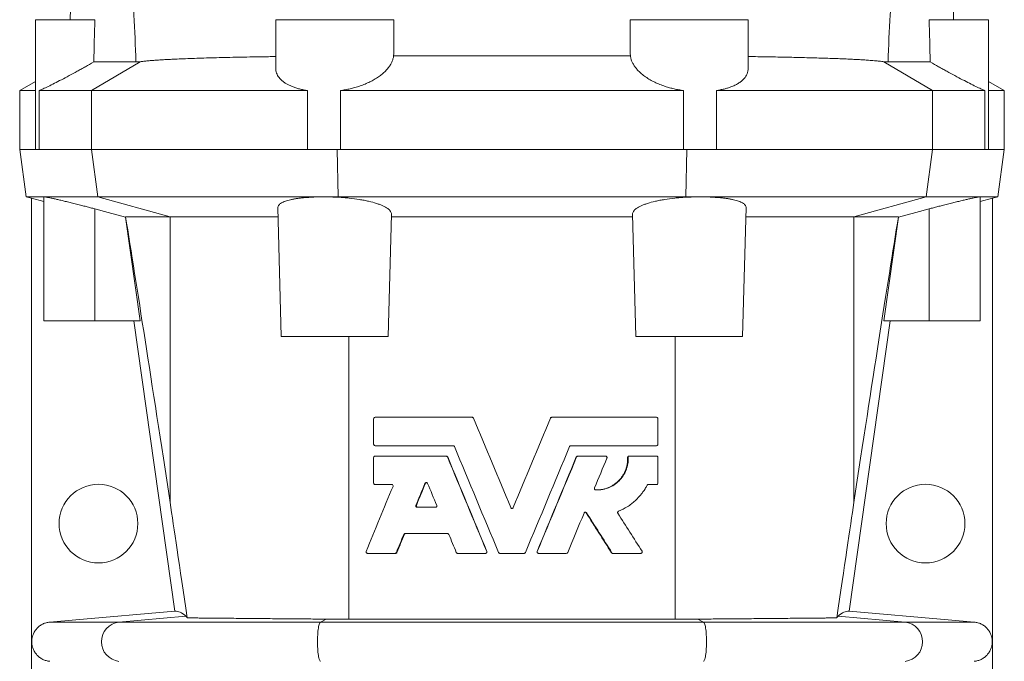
# Model space of a CAD drawing. Header units: millimetres. Extents: x -312 to 567, y 8 to 1499.
# Tile 3 of 7: x -302 to -52, y 1048 to 1211. Entities that reach past the tile are written whole.
import ezdxf

# ---------------------------------------------------------------- set-up
doc = ezdxf.new("R2010")
doc.units = ezdxf.units.MM

msp = doc.modelspace()

# ---------------------------------------------------------------- linework, layer by layer
at = {"color": 7, "linetype": 'Continuous', "lineweight": 15}
for p, q in [((-288.22, 1245.34), (-289.12, 1211.4)), ((-64.84, 1211.4), (-65.73, 1245.34)), ((-297.98, 1211.4), (-297.98, 1178.4)), ((-297.98, 1211.4), (-282.88, 1211.4)), ((-236.98, 1211.4), (-236.98, 1199.18)), ((-236.98, 1211.4), (-206.98, 1211.4)), ((-206.98, 1208.36), (-206.98, 1211.4)), ((-146.98, 1211.4), (-146.98, 1208.36)), ((-146.98, 1211.4), (-116.98, 1211.4)), ((-116.98, 1199.18), (-116.98, 1211.4)), ((-71.07, 1211.4), (-55.98, 1211.4)), ((-55.98, 1178.4), (-55.98, 1211.4)), ((-283.17, 1200.67), (-272.46, 1200.67)), ((-207.03, 1202.2), (-146.92, 1202.2)), ((-70.78, 1200.67), (-81.49, 1200.67)), ((-297.98, 1195.71), (-301.98, 1193.4)), ((-51.98, 1193.4), (-55.98, 1195.71)), ((-301.98, 1193.4), (-301.98, 1178.4)), ((-297.98, 1193.4), (-301.98, 1193.4)), ((-297.06, 1193.4), (-297.06, 1178.4)), ((-283.78, 1193.4), (-297.06, 1193.4)), ((-228.86, 1193.4), (-283.78, 1193.4)), ((-228.86, 1178.4), (-228.86, 1193.4)), ((-220.51, 1193.4), (-220.51, 1178.4)), ((-133.44, 1193.4), (-220.51, 1193.4)), ((-133.44, 1178.4), (-133.44, 1193.4)), ((-125.09, 1193.4), (-125.09, 1178.4)), ((-70.18, 1193.4), (-125.09, 1193.4)), ((-56.89, 1193.4), (-70.18, 1193.4)), ((-56.89, 1178.4), (-56.89, 1193.4)), ((-51.98, 1193.4), (-55.98, 1193.4)), ((-51.98, 1178.4), (-51.98, 1193.4)), ((-301.98, 1178.4), (-300.29, 1166.4)), ((-297.98, 1178.4), (-301.98, 1178.4)), ((-297.98, 1178.4), (-297.06, 1178.4)), ((-283.78, 1178.4), (-297.06, 1178.4)), ((-283.78, 1178.4), (-228.86, 1178.4)), ((-228.86, 1178.4), (-220.51, 1178.4)), ((-133.44, 1178.4), (-220.51, 1178.4)), ((-133.44, 1178.4), (-125.09, 1178.4)), ((-70.18, 1178.4), (-125.09, 1178.4)), ((-56.89, 1178.4), (-70.18, 1178.4)), ((-56.89, 1178.4), (-55.98, 1178.4)), ((-51.98, 1178.4), (-55.98, 1178.4)), ((-53.66, 1166.4), (-51.98, 1178.4)), ((-300.29, 1166.4), (-298.98, 1166.05)), ((-300.29, 1166.4), (-295.78, 1166.4)), ((-298.98, 1166.06), (-295.86, 1165.22)), ((-298.98, 1166.06), (-298.98, 1035.85)), ((-295.86, 1166.38), (-295.78, 1166.4)), ((-295.86, 1134.9), (-295.86, 1166.38)), ((-282.13, 1166.4), (-295.78, 1166.4)), ((-282.13, 1166.4), (-224.78, 1166.4)), ((-224.78, 1166.4), (-221.12, 1166.4)), ((-132.84, 1166.4), (-221.12, 1166.4)), ((-129.18, 1166.4), (-132.84, 1166.4)), ((-71.82, 1166.4), (-129.18, 1166.4)), ((-71.82, 1166.4), (-58.17, 1166.4)), ((-53.66, 1166.4), (-58.17, 1166.4)), ((-58.09, 1166.38), (-58.17, 1166.4)), ((-58.09, 1134.9), (-58.09, 1166.38)), ((-54.98, 1166.06), (-58.09, 1165.22)), ((-54.98, 1166.06), (-54.98, 1035.85)), ((-54.97, 1166.05), (-53.66, 1166.4)), ((-235.55, 1130.9), (-236.4, 1163.7)), ((-118.41, 1130.9), (-117.55, 1163.7)), ((-275.13, 1161.28), (-275.1, 1161.36)), ((-271.42, 1134.9), (-275.13, 1161.28)), ((-263.78, 1161.36), (-275.1, 1161.36)), ((-263.78, 1161.36), (-236.34, 1161.36)), ((-208.41, 1130.9), (-207.59, 1162.01)), ((-146.34, 1161.36), (-207.61, 1161.36)), ((-145.55, 1130.9), (-146.36, 1162.01)), ((-90.17, 1161.36), (-117.61, 1161.36)), ((-90.17, 1161.36), (-78.85, 1161.36)), ((-82.53, 1134.9), (-78.82, 1161.28)), ((-78.82, 1161.28), (-78.85, 1161.36)), ((-282.86, 1134.9), (-295.86, 1134.9)), ((-271.42, 1134.9), (-282.86, 1134.9)), ((-262.61, 1061.16), (-272.98, 1134.9)), ((-91.34, 1061.16), (-80.98, 1134.9)), ((-82.53, 1134.9), (-71.09, 1134.9)), ((-71.09, 1134.9), (-58.09, 1134.9)), ((-208.41, 1130.9), (-235.55, 1130.9)), ((-145.55, 1130.9), (-118.41, 1130.9)), ((-212.1, 1103.56), (-212.1, 1110.04)), ((-211.74, 1110.4), (-187.09, 1110.4)), ((-187.09, 1110.4), (-187.04, 1110.4)), ((-186.76, 1110.18), (-186.71, 1110.18)), ((-167.19, 1110.18), (-167.24, 1110.18)), ((-166.86, 1110.4), (-166.91, 1110.4)), ((-166.86, 1110.4), (-140.27, 1110.4)), ((-139.91, 1110.04), (-139.91, 1103.56)), ((-211.74, 1103.2), (-191.93, 1103.2)), ((-162.03, 1103.2), (-140.27, 1103.2)), ((-212.1, 1093.71), (-212.1, 1100.19)), ((-211.74, 1100.55), (-193.71, 1100.55)), ((-193.71, 1100.55), (-193.62, 1100.55)), ((-193.37, 1100.33), (-193.29, 1100.33)), ((-160.58, 1100.33), (-160.66, 1100.33)), ((-160.24, 1100.55), (-160.33, 1100.55)), ((-160.24, 1100.55), (-153.21, 1100.55)), ((-147.47, 1100.17), (-147.62, 1100.17)), ((-147.11, 1100.55), (-147.26, 1100.55)), ((-147.11, 1100.55), (-140.27, 1100.55)), ((-139.91, 1100.19), (-139.91, 1093.71)), ((-211.74, 1093.35), (-207.52, 1093.35)), ((-199.07, 1093.61), (-198.95, 1093.61)), ((-142.33, 1093.35), (-140.27, 1093.35)), ((-201.38, 1088.04), (-201.25, 1088.04)), ((-201.05, 1087.54), (-196.42, 1087.54)), ((-177.31, 1087.48), (-177.31, 1087.48)), ((-176.64, 1087.48), (-176.64, 1087.48)), ((-158.04, 1086.13), (-158.14, 1086.13)), ((-204.44, 1080.66), (-204.3, 1080.66)), ((-204.11, 1080.88), (-193.35, 1080.88)), ((-213.68, 1075.84), (-206.68, 1075.84)), ((-206.68, 1075.84), (-206.52, 1075.84)), ((-206.34, 1076.07), (-206.19, 1076.07)), ((-190.78, 1075.84), (-183.73, 1075.84)), ((-183.4, 1076.34), (-183.36, 1076.34)), ((-180.06, 1075.84), (-173.89, 1075.84)), ((-170.56, 1076.34), (-170.59, 1076.34)), ((-170.22, 1075.84), (-163.18, 1075.84)), ((-151.59, 1076.01), (-151.72, 1076.01)), ((-151.28, 1075.84), (-151.41, 1075.84)), ((-151.28, 1075.84), (-144.27, 1075.84)), ((-135.53, 1059.12), (-218.42, 1059.12))]:
    msp.add_line(p, q, dxfattribs=at)
at = {"color": 8, "linetype": 'Continuous', "lineweight": 0}
for p, q in [((-283.78, 1193.4), (-271.38, 1200.74)), ((-70.18, 1193.4), (-82.58, 1200.74)), ((-283.78, 1193.4), (-283.78, 1178.4)), ((-70.18, 1193.4), (-70.18, 1178.4)), ((-283.78, 1178.4), (-282.13, 1166.4)), ((-221.36, 1178.4), (-221.12, 1166.4)), ((-132.59, 1178.4), (-132.84, 1166.4)), ((-70.18, 1178.4), (-71.82, 1166.4)), ((-282.13, 1166.4), (-263.78, 1161.36)), ((-221.12, 1166.4), (-221.06, 1166.3)), ((-132.84, 1166.4), (-132.89, 1166.3)), ((-71.82, 1166.4), (-90.17, 1161.36)), ((-282.86, 1134.9), (-282.86, 1163.34)), ((-71.09, 1134.9), (-71.09, 1163.34)), ((-263.78, 1088.74), (-263.78, 1161.36)), ((-90.17, 1088.74), (-90.17, 1161.36)), ((-218.42, 1059.12), (-218.42, 1130.9)), ((-135.53, 1059.12), (-135.53, 1130.9)), ((-276.77, 1058.39), (-294.34, 1058.39)), ((-276.77, 1058.39), (-259.78, 1059.91)), ((-225.62, 1058.39), (-276.77, 1058.39)), ((-225.62, 1058.39), (-224.2, 1059.15)), ((-128.33, 1058.39), (-225.62, 1058.39)), ((-128.33, 1058.39), (-129.75, 1059.15)), ((-128.33, 1058.39), (-77.18, 1058.39)), ((-77.18, 1058.39), (-94.17, 1059.91)), ((-77.18, 1058.39), (-59.61, 1058.39))]:
    msp.add_line(p, q, dxfattribs=at)
at = {"color": 7, "linetype": 'Continuous', "lineweight": 15, "flags": 128}
for points in [[(-282.86, 1163.34), (-279.53, 1162.45), (-275.13, 1161.28)], [(-71.09, 1163.34), (-74.42, 1162.45), (-78.82, 1161.28)], [(-262.61, 1061.16), (-287.75, 1058.96), (-294.34, 1058.39)], [(-91.34, 1061.16), (-66.2, 1058.96), (-59.61, 1058.39)]]:
    msp.add_lwpolyline(points, dxfattribs=at)
at = {"color": 8, "linetype": 'Continuous', "lineweight": 0, "flags": 128}
for points in [[(-225.62, 1048.42), (-225.7, 1048.49), (-225.79, 1048.62), (-225.86, 1048.79), (-225.94, 1049.01), (-226.01, 1049.27), (-226.08, 1049.58), (-226.14, 1049.93), (-226.19, 1050.32), (-226.24, 1050.74), (-226.28, 1051.18), (-226.31, 1051.65), (-226.34, 1052.14), (-226.36, 1052.64), (-226.37, 1053.15), (-226.37, 1053.66), (-226.36, 1054.17), (-226.34, 1054.67), (-226.31, 1055.16), (-226.28, 1055.63), (-226.24, 1056.07), (-226.19, 1056.49), (-226.14, 1056.88), (-226.08, 1057.23), (-226.01, 1057.53), (-225.94, 1057.8), (-225.86, 1058.02), (-225.79, 1058.19), (-225.7, 1058.32), (-225.62, 1058.39)], [(-128.33, 1048.42), (-128.25, 1048.49), (-128.17, 1048.62), (-128.09, 1048.79), (-128.01, 1049.01), (-127.94, 1049.27), (-127.87, 1049.58), (-127.81, 1049.93), (-127.76, 1050.32), (-127.71, 1050.74), (-127.67, 1051.18), (-127.64, 1051.65), (-127.61, 1052.14), (-127.59, 1052.64), (-127.59, 1053.15), (-127.59, 1053.66), (-127.59, 1054.17), (-127.61, 1054.67), (-127.64, 1055.16), (-127.67, 1055.63), (-127.71, 1056.07), (-127.76, 1056.49), (-127.81, 1056.88), (-127.87, 1057.23), (-127.94, 1057.53), (-128.01, 1057.8), (-128.09, 1058.02), (-128.17, 1058.19), (-128.25, 1058.32), (-128.33, 1058.39)]]:
    msp.add_lwpolyline(points, dxfattribs=at)
at = {"color": 7, "linetype": 'Continuous', "lineweight": 15}
for centre in [(-281.98, 1083.4), (-71.98, 1083.4)]:
    msp.add_circle(centre, 10, dxfattribs=at)
at = {"color": 8, "linetype": 'Continuous', "lineweight": 0}
for centre, start, end in [((-276.23, 1053.4), 96.1273, 263.8727), ((-77.72, 1053.4), 276.1273, 83.8727)]:
    msp.add_arc(centre, 5.01, start, end, dxfattribs=at)
at = {"color": 7, "linetype": 'Continuous', "lineweight": 15}
for centre, major_axis, start_param, end_param in [((438.02, -3924.75), (-719.39, 5120.3), 6.078224, 6.167216), ((-791.98, -3924.75), (719.39, 5120.3), 0.115969, 0.204961), ((-210.62, 708.98), (-54.49, 387.85), 5.840271, 6.078224), ((-143.33, 708.98), (54.49, 387.85), 0.204961, 0.442914)]:
    msp.add_ellipse(centre, major_axis=major_axis, ratio=0.002429, start_param=start_param, end_param=end_param, dxfattribs=at)
at = {"color": 8, "linetype": 'Continuous', "lineweight": 0}
for points in [[(-272.46, 1200.67), (-272.59, 1204.71), (-272.77, 1208.69), (-273.05, 1213.62), (-273.11, 1214.6), (-273.23, 1216.55), (-273.29, 1217.52), (-273.49, 1220.4), (-273.63, 1222.29), (-274.07, 1227.9), (-274.39, 1231.53), (-275.09, 1238.59), (-275.47, 1242.02), (-275.86, 1245.34)], [(-81.49, 1200.67), (-81.36, 1204.71), (-81.18, 1208.69), (-80.9, 1213.62), (-80.84, 1214.6), (-80.72, 1216.55), (-80.66, 1217.52), (-80.46, 1220.4), (-80.32, 1222.29), (-79.89, 1227.9), (-79.56, 1231.53), (-78.86, 1238.59), (-78.49, 1242.02), (-78.09, 1245.34)]]:
    msp.add_open_spline(points, degree=3, knots=[0, 0, 0, 0, 0.25, 0.25, 0.3125, 0.3125, 0.375, 0.375, 0.5, 0.5, 0.75, 0.75, 1, 1, 1, 1], dxfattribs=at)
at = {"color": 7, "linetype": 'Continuous', "lineweight": 15}
for points in [[(-282.88, 1211.4), (-282.98, 1207.83), (-283.07, 1204.25), (-283.17, 1200.67)], [(-70.78, 1200.67), (-70.88, 1204.25), (-70.97, 1207.83), (-71.07, 1211.4)], [(-186.76, 1110.18), (-183.61, 1102.62), (-180.46, 1095.05), (-177.31, 1087.48)], [(-177.31, 1087.48), (-180.44, 1095.05), (-183.58, 1102.62), (-186.71, 1110.18)], [(-176.64, 1087.48), (-173.49, 1095.05), (-170.34, 1102.62), (-167.19, 1110.18)], [(-167.24, 1110.18), (-170.37, 1102.62), (-173.51, 1095.05), (-176.64, 1087.48)], [(-180.39, 1076.07), (-184.13, 1085.04), (-187.86, 1094.01), (-191.59, 1102.98)], [(-162.36, 1102.98), (-166.09, 1094.01), (-169.82, 1085.04), (-173.56, 1076.07)], [(-193.37, 1100.33), (-190.05, 1092.33), (-186.72, 1084.34), (-183.4, 1076.34)], [(-183.36, 1076.34), (-186.67, 1084.34), (-189.98, 1092.33), (-193.29, 1100.33)], [(-160.66, 1100.33), (-163.97, 1092.33), (-167.28, 1084.34), (-170.59, 1076.34)], [(-170.56, 1076.34), (-167.23, 1084.34), (-163.9, 1092.33), (-160.58, 1100.33)], [(-152.88, 1100.05), (-153.93, 1097.52), (-154.98, 1094.99), (-156.03, 1092.46)], [(-214.01, 1076.34), (-211.74, 1081.85), (-209.46, 1087.35), (-207.19, 1092.85)], [(-199.07, 1093.61), (-199.84, 1091.76), (-200.61, 1089.9), (-201.38, 1088.04)], [(-198.95, 1093.61), (-199.72, 1091.76), (-200.49, 1089.9), (-201.25, 1088.04)], [(-196.09, 1088.04), (-196.86, 1089.9), (-197.63, 1091.76), (-198.4, 1093.61)], [(-158.68, 1086.07), (-160.07, 1082.74), (-161.45, 1079.4), (-162.84, 1076.07)], [(-158.14, 1086.13), (-156, 1082.75), (-153.86, 1079.38), (-151.72, 1076.01)], [(-151.59, 1076.01), (-153.74, 1079.38), (-155.89, 1082.75), (-158.04, 1086.13)], [(-150.1, 1086.02), (-148.05, 1082.82), (-146.01, 1079.61), (-143.96, 1076.4)], [(-204.44, 1080.66), (-205.07, 1079.13), (-205.71, 1077.6), (-206.34, 1076.07)], [(-206.19, 1076.07), (-205.56, 1077.6), (-204.93, 1079.13), (-204.3, 1080.66)], [(-191.11, 1076.07), (-191.75, 1077.6), (-192.38, 1079.13), (-193.02, 1080.66)], [(-151.28, 1075.84), (-151.41, 1075.85), (-151.52, 1075.91), (-151.59, 1076.01)], [(-262.61, 1061.16), (-261.73, 1061.21), (-260.79, 1060.78), (-259.78, 1059.91)], [(-91.34, 1061.16), (-92.22, 1061.21), (-93.16, 1060.78), (-94.17, 1059.91)], [(-224.2, 1059.15), (-222.3, 1059.13), (-220.37, 1059.12), (-218.42, 1059.12)], [(-129.75, 1059.15), (-131.65, 1059.13), (-133.58, 1059.12), (-135.53, 1059.12)]]:
    msp.add_open_spline(points, degree=3, dxfattribs=at)
for points, knots in [([(-207.03, 1202.2), (-207, 1203.74), (-206.97, 1205.8), (-206.98, 1207.84), (-206.98, 1208.36)], [0, 0, 0, 0, 0.748056, 1, 1, 1, 1]), ([(-146.97, 1208.36), (-146.97, 1207.84), (-146.98, 1205.8), (-146.95, 1203.74), (-146.92, 1202.2)], [0, 0, 0, 0, 0.251377, 1, 1, 1, 1]), ([(-297.06, 1193.4), (-296.78, 1193.52), (-296.44, 1193.66), (-295.66, 1194.01), (-295.22, 1194.22), (-294.24, 1194.7), (-293.71, 1194.96), (-292.59, 1195.53), (-291.99, 1195.84), (-290.11, 1196.82), (-288.78, 1197.53), (-287.04, 1198.49), (-286.69, 1198.68), (-285.99, 1199.07), (-285.64, 1199.27), (-284.58, 1199.86), (-283.88, 1200.26), (-283.17, 1200.67)], [0, 0, 0, 0, 0.125, 0.125, 0.25, 0.25, 0.375, 0.375, 0.5, 0.5, 0.75, 0.75, 0.8125, 0.8125, 0.875, 0.875, 1, 1, 1, 1]), ([(-272.46, 1200.67), (-272.3, 1200.67), (-271.97, 1200.68), (-271.57, 1200.72), (-271.38, 1200.74)], [0, 0, 0, 0, 0.49964, 1, 1, 1, 1]), ([(-236.98, 1202.04), (-237.29, 1202.03), (-238.21, 1202.02), (-240.16, 1201.99), (-242.79, 1201.95), (-245.76, 1201.89), (-248.62, 1201.83), (-251.36, 1201.77), (-253.97, 1201.7), (-256.45, 1201.62), (-258.78, 1201.54), (-260.96, 1201.46), (-262.84, 1201.37), (-264.44, 1201.29), (-265.8, 1201.21), (-267.06, 1201.13), (-268.28, 1201.05), (-269.42, 1200.95), (-270.48, 1200.85), (-271.08, 1200.78), (-271.38, 1200.74)], [0, 0, 0, 0, 0.0190284, 0.055869, 0.1200494, 0.1844267, 0.2489062, 0.3133876, 0.3777696, 0.4419531, 0.506075, 0.5702452, 0.6343677, 0.6838045, 0.7332843, 0.7827648, 0.8322019, 0.8881242, 0.9440772, 1, 1, 1, 1]), ([(-207.03, 1202.2), (-207.07, 1201.94), (-207.17, 1201.42), (-207.47, 1200.65), (-207.87, 1199.89), (-208.41, 1199.12), (-209.09, 1198.35), (-209.91, 1197.59), (-210.87, 1196.86), (-211.92, 1196.19), (-213.06, 1195.59), (-214.26, 1195.05), (-215.54, 1194.56), (-216.82, 1194.16), (-218.07, 1193.84), (-219.27, 1193.59), (-220.1, 1193.47), (-220.51, 1193.4)], [0, 0, 0, 0, 0.067812, 0.13583, 0.203841, 0.271642, 0.344871, 0.418409, 0.49191, 0.565088, 0.632313, 0.699857, 0.767357, 0.83452, 0.889649, 0.944884, 1, 1, 1, 1]), ([(-133.44, 1193.4), (-133.84, 1193.47), (-134.65, 1193.59), (-135.82, 1193.83), (-136.97, 1194.12), (-138.19, 1194.49), (-139.46, 1194.95), (-140.75, 1195.51), (-141.96, 1196.15), (-143.08, 1196.86), (-144.09, 1197.63), (-144.91, 1198.4), (-145.56, 1199.15), (-146.07, 1199.88), (-146.47, 1200.62), (-146.77, 1201.39), (-146.87, 1201.92), (-146.92, 1202.2)], [0, 0, 0, 0, 0.053823, 0.107855, 0.161905, 0.215753, 0.287294, 0.359046, 0.430624, 0.508215, 0.586015, 0.663639, 0.729261, 0.79508, 0.860909, 0.926546, 1, 1, 1, 1]), ([(-82.58, 1200.74), (-82.93, 1200.79), (-83.64, 1200.87), (-84.94, 1200.99), (-86.3, 1201.09), (-87.68, 1201.19), (-89.05, 1201.27), (-90.52, 1201.34), (-92.07, 1201.42), (-93.7, 1201.49), (-95.41, 1201.55), (-97.2, 1201.61), (-99.09, 1201.67), (-101.09, 1201.73), (-103.19, 1201.78), (-105.36, 1201.83), (-107.65, 1201.88), (-110.06, 1201.93), (-112.58, 1201.97), (-114.89, 1202.01), (-116.38, 1202.03), (-116.98, 1202.04)], [0, 0, 0, 0, 0.065957, 0.131965, 0.197922, 0.248823, 0.299772, 0.35072, 0.40162, 0.450971, 0.500365, 0.549759, 0.599109, 0.64995, 0.70084, 0.75173, 0.80257, 0.856161, 0.909752, 0.963813, 1, 1, 1, 1]), ([(-81.49, 1200.67), (-81.65, 1200.67), (-81.98, 1200.68), (-82.38, 1200.72), (-82.58, 1200.74)], [0, 0, 0, 0, 0.49964, 1, 1, 1, 1]), ([(-56.89, 1193.4), (-57.17, 1193.52), (-57.51, 1193.66), (-58.29, 1194.01), (-58.73, 1194.22), (-59.71, 1194.7), (-60.24, 1194.96), (-61.37, 1195.53), (-61.96, 1195.84), (-63.84, 1196.82), (-65.17, 1197.53), (-66.91, 1198.49), (-67.26, 1198.68), (-67.96, 1199.07), (-68.31, 1199.27), (-69.37, 1199.86), (-70.07, 1200.26), (-70.78, 1200.67)], [0, 0, 0, 0, 0.125, 0.125, 0.25, 0.25, 0.375, 0.375, 0.5, 0.5, 0.75, 0.75, 0.8125, 0.8125, 0.875, 0.875, 1, 1, 1, 1]), ([(-228.86, 1193.4), (-229.21, 1193.46), (-229.92, 1193.58), (-230.92, 1193.81), (-231.87, 1194.08), (-232.75, 1194.39), (-233.54, 1194.73), (-234.26, 1195.11), (-234.89, 1195.52), (-235.46, 1195.98), (-235.94, 1196.46), (-236.34, 1196.99), (-236.64, 1197.54), (-236.86, 1198.14), (-236.97, 1198.69), (-236.96, 1199.04), (-236.96, 1199.18)], [0, 0, 0, 0, 0.069923, 0.139849, 0.211926, 0.284007, 0.353903, 0.423801, 0.495497, 0.567197, 0.641635, 0.716078, 0.792291, 0.868509, 0.950755, 1, 1, 1, 1]), ([(-116.98, 1199.18), (-116.98, 1199.15), (-116.96, 1198.86), (-117.05, 1198.34), (-117.26, 1197.62), (-117.65, 1196.92), (-118.17, 1196.28), (-118.8, 1195.71), (-119.53, 1195.2), (-120.39, 1194.73), (-121.31, 1194.34), (-122.22, 1194.03), (-123.11, 1193.79), (-124.07, 1193.57), (-124.75, 1193.46), (-125.09, 1193.4)], [0, 0, 0, 0, 0.010853, 0.10363, 0.196402, 0.292406, 0.388399, 0.473012, 0.557616, 0.645357, 0.733091, 0.79894, 0.864785, 0.932394, 1, 1, 1, 1]), ([(-295.78, 1166.4), (-295.72, 1166.4), (-295.58, 1166.39), (-295.19, 1166.33), (-294.67, 1166.23), (-294, 1166.09), (-293.2, 1165.92), (-292.28, 1165.71), (-291.25, 1165.46), (-290.11, 1165.19), (-288.88, 1164.89), (-287.57, 1164.56), (-286.3, 1164.24), (-285.1, 1163.93), (-283.99, 1163.63), (-283.24, 1163.44), (-282.86, 1163.34)], [0, 0, 0, 0, 0.073174, 0.14635, 0.219852, 0.293588, 0.367099, 0.441314, 0.515758, 0.589985, 0.666317, 0.742882, 0.819223, 0.879446, 0.939775, 1, 1, 1, 1]), ([(-224.78, 1166.4), (-225.05, 1166.4), (-225.62, 1166.4), (-226.54, 1166.38), (-227.54, 1166.35), (-228.62, 1166.28), (-229.65, 1166.2), (-230.64, 1166.1), (-231.55, 1165.98), (-232.41, 1165.84), (-233.19, 1165.68), (-233.91, 1165.5), (-234.53, 1165.3), (-235.08, 1165.09), (-235.54, 1164.86), (-235.88, 1164.62), (-236.13, 1164.39), (-236.29, 1164.17), (-236.39, 1163.94), (-236.4, 1163.78), (-236.4, 1163.7)], [0, 0, 0, 0, 0.042561, 0.085282, 0.143443, 0.201604, 0.261441, 0.32128, 0.37969, 0.438101, 0.498158, 0.558216, 0.617531, 0.676846, 0.737808, 0.798773, 0.848619, 0.898467, 0.949233, 1, 1, 1, 1]), ([(-221.06, 1166.3), (-221.28, 1166.31), (-222.01, 1166.35), (-223.26, 1166.39), (-224.27, 1166.4), (-224.78, 1166.4)], [0, 0, 0, 0, 0.17912, 0.587132, 1, 1, 1, 1]), ([(-207.59, 1162.01), (-207.58, 1162.25), (-207.66, 1162.49), (-207.9, 1162.84), (-208, 1162.96), (-208.24, 1163.2), (-208.38, 1163.32), (-208.87, 1163.67), (-209.27, 1163.89), (-209.97, 1164.22), (-210.23, 1164.32), (-210.77, 1164.53), (-211.07, 1164.64), (-211.99, 1164.93), (-212.66, 1165.11), (-213.75, 1165.36), (-214.13, 1165.45), (-214.92, 1165.6), (-215.32, 1165.67), (-216.56, 1165.87), (-217.42, 1165.99), (-218.76, 1166.13), (-219.21, 1166.17), (-220.13, 1166.24), (-220.59, 1166.28), (-221.06, 1166.3)], [0, 0, 0, 0, 0.125, 0.125, 0.1875, 0.1875, 0.25, 0.25, 0.375, 0.375, 0.4375, 0.4375, 0.5, 0.5, 0.625, 0.625, 0.6875, 0.6875, 0.75, 0.75, 0.875, 0.875, 0.9375, 0.9375, 1, 1, 1, 1]), ([(-146.36, 1162.01), (-146.37, 1162.25), (-146.29, 1162.49), (-146.05, 1162.84), (-145.95, 1162.96), (-145.71, 1163.2), (-145.57, 1163.32), (-145.08, 1163.67), (-144.68, 1163.89), (-143.98, 1164.22), (-143.72, 1164.32), (-143.18, 1164.53), (-142.88, 1164.64), (-141.96, 1164.93), (-141.29, 1165.11), (-140.2, 1165.36), (-139.82, 1165.45), (-139.03, 1165.6), (-138.63, 1165.67), (-137.39, 1165.87), (-136.53, 1165.99), (-135.2, 1166.13), (-134.74, 1166.17), (-133.82, 1166.24), (-133.36, 1166.28), (-132.89, 1166.3)], [0, 0, 0, 0, 0.125, 0.125, 0.1875, 0.1875, 0.25, 0.25, 0.375, 0.375, 0.4375, 0.4375, 0.5, 0.5, 0.625, 0.625, 0.6875, 0.6875, 0.75, 0.75, 0.875, 0.875, 0.9375, 0.9375, 1, 1, 1, 1]), ([(-132.89, 1166.3), (-132.67, 1166.31), (-131.94, 1166.35), (-130.69, 1166.39), (-129.68, 1166.4), (-129.18, 1166.4)], [0, 0, 0, 0, 0.17912, 0.587132, 1, 1, 1, 1]), ([(-129.18, 1166.4), (-128.9, 1166.4), (-128.34, 1166.4), (-127.41, 1166.38), (-126.41, 1166.35), (-125.34, 1166.28), (-124.3, 1166.2), (-123.31, 1166.1), (-122.4, 1165.98), (-121.55, 1165.84), (-120.76, 1165.68), (-120.04, 1165.5), (-119.42, 1165.3), (-118.87, 1165.09), (-118.41, 1164.86), (-118.07, 1164.62), (-117.82, 1164.39), (-117.66, 1164.17), (-117.56, 1163.94), (-117.55, 1163.78), (-117.55, 1163.7)], [0, 0, 0, 0, 0.042561, 0.085282, 0.143443, 0.201604, 0.261441, 0.32128, 0.37969, 0.438101, 0.498158, 0.558216, 0.617531, 0.676846, 0.737808, 0.798773, 0.848619, 0.898467, 0.949233, 1, 1, 1, 1]), ([(-58.17, 1166.4), (-58.23, 1166.4), (-58.37, 1166.39), (-58.76, 1166.33), (-59.28, 1166.23), (-59.95, 1166.09), (-60.75, 1165.92), (-61.67, 1165.71), (-62.7, 1165.46), (-63.84, 1165.19), (-65.07, 1164.89), (-66.38, 1164.56), (-67.65, 1164.24), (-68.85, 1163.93), (-69.96, 1163.63), (-70.71, 1163.44), (-71.09, 1163.34)], [0, 0, 0, 0, 0.073174, 0.14635, 0.219852, 0.293588, 0.367099, 0.441314, 0.515758, 0.589985, 0.666317, 0.742882, 0.819223, 0.879446, 0.939775, 1, 1, 1, 1]), ([(-212.1, 1110.04), (-212.1, 1110.14), (-212.06, 1110.23), (-211.93, 1110.37), (-211.84, 1110.4), (-211.74, 1110.4)], [0, 0, 0, 0, 0.5, 0.5, 1, 1, 1, 1]), ([(-187.09, 1110.4), (-187.02, 1110.4), (-186.95, 1110.38), (-186.83, 1110.3), (-186.79, 1110.25), (-186.76, 1110.18)], [0, 0, 0, 0, 0.5, 0.5, 1, 1, 1, 1]), ([(-186.71, 1110.18), (-186.72, 1110.2), (-186.73, 1110.23), (-186.76, 1110.27), (-186.8, 1110.31), (-186.86, 1110.36), (-186.94, 1110.4), (-187.01, 1110.4), (-187.04, 1110.4)], [0, 0, 0, 0, 0.1284907, 0.2529845, 0.3761214, 0.5006275, 0.7483762, 1, 1, 1, 1]), ([(-166.91, 1110.4), (-166.93, 1110.4), (-166.96, 1110.4), (-167.01, 1110.39), (-167.06, 1110.37), (-167.12, 1110.34), (-167.19, 1110.28), (-167.22, 1110.21), (-167.24, 1110.18)], [0, 0, 0, 0, 0.127297, 0.25136, 0.374932, 0.500788, 0.74701, 1, 1, 1, 1]), ([(-167.19, 1110.18), (-167.16, 1110.25), (-167.12, 1110.3), (-167, 1110.38), (-166.93, 1110.4), (-166.86, 1110.4)], [0, 0, 0, 0, 0.5, 0.5, 1, 1, 1, 1]), ([(-140.27, 1110.4), (-140.18, 1110.4), (-140.08, 1110.37), (-140, 1110.28), (-139.99, 1110.26), (-139.96, 1110.23), (-139.95, 1110.2), (-139.92, 1110.14), (-139.91, 1110.09), (-139.91, 1110.04)], [0, 0, 0, 0, 0.5, 0.5, 0.625, 0.625, 0.75, 0.75, 1, 1, 1, 1]), ([(-211.74, 1103.2), (-211.84, 1103.21), (-211.93, 1103.24), (-212.01, 1103.33), (-212.03, 1103.35), (-212.05, 1103.38), (-212.06, 1103.41), (-212.09, 1103.47), (-212.1, 1103.52), (-212.1, 1103.56)], [0, 0, 0, 0, 0.5, 0.5, 0.625, 0.625, 0.75, 0.75, 1, 1, 1, 1]), ([(-191.59, 1102.98), (-191.62, 1103.05), (-191.66, 1103.1), (-191.78, 1103.18), (-191.85, 1103.2), (-191.93, 1103.2)], [0, 0, 0, 0, 0.5, 0.5, 1, 1, 1, 1]), ([(-162.03, 1103.2), (-162.1, 1103.2), (-162.17, 1103.18), (-162.29, 1103.1), (-162.33, 1103.05), (-162.36, 1102.98)], [0, 0, 0, 0, 0.5, 0.5, 1, 1, 1, 1]), ([(-139.91, 1103.56), (-139.91, 1103.47), (-139.95, 1103.38), (-140.09, 1103.24), (-140.18, 1103.21), (-140.27, 1103.2)], [0, 0, 0, 0, 0.5, 0.5, 1, 1, 1, 1]), ([(-212.1, 1100.19), (-212.1, 1100.28), (-212.06, 1100.38), (-211.93, 1100.51), (-211.84, 1100.55), (-211.74, 1100.55)], [0, 0, 0, 0, 0.5, 0.5, 1, 1, 1, 1]), ([(-193.71, 1100.55), (-193.63, 1100.55), (-193.57, 1100.53), (-193.45, 1100.45), (-193.4, 1100.39), (-193.37, 1100.33)], [0, 0, 0, 0, 0.5, 0.5, 1, 1, 1, 1]), ([(-193.29, 1100.33), (-193.3, 1100.34), (-193.31, 1100.37), (-193.34, 1100.42), (-193.38, 1100.46), (-193.43, 1100.5), (-193.51, 1100.54), (-193.59, 1100.55), (-193.62, 1100.55)], [0, 0, 0, 0, 0.128491, 0.252985, 0.376121, 0.500627, 0.748376, 1, 1, 1, 1]), ([(-160.33, 1100.55), (-160.35, 1100.55), (-160.38, 1100.55), (-160.44, 1100.53), (-160.48, 1100.51), (-160.55, 1100.48), (-160.61, 1100.42), (-160.65, 1100.36), (-160.66, 1100.33)], [0, 0, 0, 0, 0.127297, 0.25136, 0.374932, 0.500788, 0.74701, 1, 1, 1, 1]), ([(-160.58, 1100.33), (-160.55, 1100.39), (-160.5, 1100.45), (-160.38, 1100.53), (-160.32, 1100.55), (-160.24, 1100.55)], [0, 0, 0, 0, 0.5, 0.5, 1, 1, 1, 1]), ([(-155.71, 1091.96), (-155.62, 1091.96), (-155.54, 1091.96), (-155.44, 1091.96), (-155.4, 1091.96), (-155.36, 1091.96), (-155.35, 1091.96), (-155.33, 1091.96), (-155.32, 1091.96), (-155.31, 1091.96), (-155.31, 1091.96), (-155.31, 1091.96), (-155.31, 1091.96), (-155.3, 1091.96), (-155.3, 1091.96), (-155.22, 1091.97), (-155.15, 1091.97), (-155.05, 1091.97), (-155.02, 1091.97), (-154.97, 1091.97), (-154.95, 1091.97), (-154.92, 1091.98), (-154.91, 1091.98), (-154.76, 1091.98), (-154.62, 1091.99), (-154.42, 1092.02), (-154.35, 1092.02), (-154.25, 1092.04), (-154.22, 1092.04), (-154.15, 1092.05), (-154.11, 1092.06), (-153.81, 1092.11), (-153.55, 1092.17), (-153.15, 1092.28), (-153.02, 1092.32), (-152.76, 1092.41), (-152.63, 1092.45), (-152, 1092.7), (-151.51, 1092.95), (-150.6, 1093.54), (-150.18, 1093.89), (-149.4, 1094.66), (-149.06, 1095.08), (-148.46, 1095.99), (-148.21, 1096.47), (-147.91, 1097.23), (-147.83, 1097.49), (-147.68, 1098.01), (-147.62, 1098.28), (-147.53, 1098.82), (-147.5, 1099.09), (-147.46, 1099.63), (-147.46, 1099.9), (-147.47, 1100.17)], [0, 0, 0, 0, 0.015625, 0.015625, 0.023438, 0.023438, 0.027344, 0.027344, 0.029297, 0.029297, 0.030273, 0.030273, 0.030762, 0.030762, 0.03125, 0.03125, 0.046875, 0.046875, 0.054688, 0.054688, 0.058594, 0.058594, 0.0625, 0.0625, 0.09375, 0.09375, 0.109375, 0.109375, 0.117188, 0.117188, 0.125, 0.125, 0.1875, 0.1875, 0.21875, 0.21875, 0.25, 0.25, 0.375, 0.375, 0.5, 0.5, 0.625, 0.625, 0.75, 0.75, 0.8125, 0.8125, 0.875, 0.875, 0.9375, 0.9375, 1, 1, 1, 1]), ([(-155.61, 1091.97), (-155.53, 1091.96), (-155.28, 1091.96), (-154.89, 1091.98), (-154.43, 1092.03), (-153.97, 1092.1), (-153.52, 1092.21), (-153.07, 1092.34), (-152.52, 1092.54), (-151.89, 1092.82), (-151.18, 1093.23), (-150.52, 1093.71), (-149.92, 1094.26), (-149.37, 1094.87), (-148.89, 1095.53), (-148.48, 1096.23), (-148.15, 1096.98), (-147.89, 1097.75), (-147.71, 1098.55), (-147.61, 1099.36), (-147.62, 1099.9), (-147.62, 1100.17)], [0, 0, 0, 0, 0.0208255, 0.0565375, 0.0927112, 0.1290624, 0.1654279, 0.2019489, 0.2381028, 0.3015451, 0.3650902, 0.4285707, 0.4920729, 0.5555663, 0.6190548, 0.6825455, 0.7460386, 0.809529, 0.8730192, 0.9363318, 1, 1, 1, 1]), ([(-153.21, 1100.55), (-153.15, 1100.55), (-153.09, 1100.53), (-152.99, 1100.48), (-152.94, 1100.44), (-152.89, 1100.36), (-152.88, 1100.34), (-152.86, 1100.28), (-152.85, 1100.25), (-152.85, 1100.17), (-152.85, 1100.11), (-152.88, 1100.05)], [0, 0, 0, 0, 0.25, 0.25, 0.5, 0.5, 0.625, 0.625, 0.75, 0.75, 1, 1, 1, 1]), ([(-147.26, 1100.55), (-147.28, 1100.55), (-147.31, 1100.55), (-147.36, 1100.54), (-147.43, 1100.51), (-147.51, 1100.46), (-147.57, 1100.38), (-147.6, 1100.32), (-147.62, 1100.25), (-147.62, 1100.2), (-147.62, 1100.17)], [0, 0, 0, 0, 0.084395, 0.167633, 0.251172, 0.499556, 0.623336, 0.7494, 0.872892, 1, 1, 1, 1]), ([(-147.47, 1100.17), (-147.47, 1100.27), (-147.43, 1100.37), (-147.3, 1100.51), (-147.21, 1100.55), (-147.11, 1100.55)], [0, 0, 0, 0, 0.5, 0.5, 1, 1, 1, 1]), ([(-140.27, 1100.55), (-140.18, 1100.55), (-140.08, 1100.51), (-140, 1100.43), (-139.99, 1100.41), (-139.96, 1100.37), (-139.95, 1100.35), (-139.92, 1100.28), (-139.91, 1100.24), (-139.91, 1100.19)], [0, 0, 0, 0, 0.5, 0.5, 0.625, 0.625, 0.75, 0.75, 1, 1, 1, 1]), ([(-211.74, 1093.35), (-211.84, 1093.35), (-211.93, 1093.39), (-212.01, 1093.47), (-212.03, 1093.49), (-212.05, 1093.53), (-212.06, 1093.55), (-212.09, 1093.61), (-212.1, 1093.66), (-212.1, 1093.71)], [0, 0, 0, 0, 0.5, 0.5, 0.625, 0.625, 0.75, 0.75, 1, 1, 1, 1]), ([(-207.19, 1092.85), (-207.14, 1092.96), (-207.15, 1093.09), (-207.28, 1093.29), (-207.4, 1093.35), (-207.52, 1093.35)], [0, 0, 0, 0, 0.5, 0.5, 1, 1, 1, 1]), ([(-198.4, 1093.61), (-198.41, 1093.63), (-198.42, 1093.66), (-198.46, 1093.7), (-198.49, 1093.74), (-198.55, 1093.79), (-198.63, 1093.82), (-198.73, 1093.84), (-198.84, 1093.82), (-198.94, 1093.78), (-199.02, 1093.71), (-199.05, 1093.64), (-199.07, 1093.61)], [0, 0, 0, 0, 0.064213, 0.126418, 0.187931, 0.25011, 0.375172, 0.50033, 0.625512, 0.750551, 0.873866, 1, 1, 1, 1]), ([(-198.95, 1093.61), (-198.94, 1093.64), (-198.9, 1093.71), (-198.82, 1093.78), (-198.75, 1093.82), (-198.69, 1093.82), (-198.68, 1093.83)], [0, 0, 0, 0, 0.292113, 0.577306, 0.866025, 1, 1, 1, 1]), ([(-142.65, 1093.16), (-142.72, 1093.03), (-142.78, 1092.93), (-142.85, 1092.79), (-142.88, 1092.75), (-142.91, 1092.69), (-142.92, 1092.67), (-142.94, 1092.65), (-142.94, 1092.64), (-142.95, 1092.63), (-142.95, 1092.62), (-142.95, 1092.62), (-142.95, 1092.62), (-142.96, 1092.61), (-142.96, 1092.61), (-143.01, 1092.51), (-143.07, 1092.42), (-143.15, 1092.29), (-143.18, 1092.24), (-143.23, 1092.16), (-143.26, 1092.12), (-143.39, 1091.9), (-143.51, 1091.73), (-143.69, 1091.48), (-143.75, 1091.39), (-143.84, 1091.27), (-143.88, 1091.22), (-143.93, 1091.16), (-143.94, 1091.14), (-143.97, 1091.09), (-143.99, 1091.07), (-144.52, 1090.39), (-145.09, 1089.78), (-146.02, 1088.93), (-146.34, 1088.66), (-146.84, 1088.29), (-147.01, 1088.16), (-147.35, 1087.93), (-147.52, 1087.81), (-148.41, 1087.25), (-149.15, 1086.87), (-149.93, 1086.55)], [0, 0, 0, 0, 0.03125, 0.03125, 0.046875, 0.046875, 0.054688, 0.054688, 0.058594, 0.058594, 0.060547, 0.060547, 0.061523, 0.061523, 0.0625, 0.0625, 0.09375, 0.09375, 0.109375, 0.109375, 0.125, 0.125, 0.1875, 0.1875, 0.21875, 0.21875, 0.234375, 0.234375, 0.242188, 0.242188, 0.25, 0.25, 0.5, 0.5, 0.625, 0.625, 0.6875, 0.6875, 0.75, 0.75, 1, 1, 1, 1]), ([(-142.33, 1093.35), (-142.4, 1093.35), (-142.46, 1093.33), (-142.58, 1093.26), (-142.62, 1093.22), (-142.65, 1093.16)], [0, 0, 0, 0, 0.5, 0.5, 1, 1, 1, 1]), ([(-139.91, 1093.71), (-139.91, 1093.61), (-139.95, 1093.52), (-140.09, 1093.39), (-140.18, 1093.35), (-140.27, 1093.35)], [0, 0, 0, 0, 0.5, 0.5, 1, 1, 1, 1]), ([(-156.03, 1092.46), (-156.05, 1092.41), (-156.06, 1092.35), (-156.05, 1092.26), (-156.05, 1092.24), (-156.03, 1092.18), (-156.01, 1092.16), (-155.94, 1092.03), (-155.83, 1091.97), (-155.71, 1091.96)], [0, 0, 0, 0, 0.25, 0.25, 0.375, 0.375, 0.5, 0.5, 1, 1, 1, 1]), ([(-201.38, 1088.04), (-201.38, 1088.03), (-201.39, 1088), (-201.41, 1087.94), (-201.41, 1087.87), (-201.39, 1087.78), (-201.35, 1087.7), (-201.29, 1087.64), (-201.22, 1087.58), (-201.13, 1087.55), (-201.08, 1087.55), (-201.05, 1087.54)], [0, 0, 0, 0, 0.065156, 0.126949, 0.249653, 0.374401, 0.499266, 0.624268, 0.749423, 0.873513, 1, 1, 1, 1]), ([(-201.25, 1088.04), (-201.28, 1087.99), (-201.28, 1087.93), (-201.28, 1087.84), (-201.27, 1087.81), (-201.25, 1087.76), (-201.24, 1087.73), (-201.19, 1087.66), (-201.14, 1087.62), (-201.04, 1087.56), (-200.98, 1087.55), (-200.92, 1087.54)], [0, 0, 0, 0, 0.25, 0.25, 0.375, 0.375, 0.5, 0.5, 0.75, 0.75, 1, 1, 1, 1]), ([(-196.42, 1087.54), (-196.4, 1087.55), (-196.36, 1087.55), (-196.3, 1087.56), (-196.24, 1087.59), (-196.18, 1087.64), (-196.12, 1087.7), (-196.08, 1087.78), (-196.06, 1087.87), (-196.06, 1087.96), (-196.08, 1088.01), (-196.09, 1088.04)], [0, 0, 0, 0, 0.084405, 0.167454, 0.251348, 0.376378, 0.501194, 0.624709, 0.750379, 0.872681, 1, 1, 1, 1]), ([(-177.31, 1087.48), (-177.28, 1087.41), (-177.24, 1087.36), (-177.12, 1087.28), (-177.05, 1087.26), (-176.94, 1087.26), (-176.9, 1087.26), (-176.84, 1087.28), (-176.8, 1087.3), (-176.72, 1087.36), (-176.67, 1087.41), (-176.64, 1087.48)], [0, 0, 0, 0, 0.25, 0.25, 0.5, 0.5, 0.625, 0.625, 0.75, 0.75, 1, 1, 1, 1]), ([(-176.64, 1087.48), (-176.65, 1087.46), (-176.67, 1087.43), (-176.7, 1087.39), (-176.73, 1087.35), (-176.79, 1087.31), (-176.87, 1087.27), (-176.98, 1087.25), (-177.08, 1087.27), (-177.18, 1087.32), (-177.26, 1087.39), (-177.29, 1087.45), (-177.31, 1087.48)], [0, 0, 0, 0, 0.064361, 0.126669, 0.188238, 0.250426, 0.375383, 0.50033, 0.625301, 0.750235, 0.873614, 1, 1, 1, 1]), ([(-158.04, 1086.13), (-158.08, 1086.18), (-158.13, 1086.23), (-158.25, 1086.29), (-158.31, 1086.3), (-158.45, 1086.29), (-158.51, 1086.26), (-158.62, 1086.18), (-158.66, 1086.13), (-158.68, 1086.07)], [0, 0, 0, 0, 0.25, 0.25, 0.5, 0.5, 0.75, 0.75, 1, 1, 1, 1]), ([(-158.14, 1086.13), (-158.16, 1086.15), (-158.2, 1086.2), (-158.28, 1086.26), (-158.37, 1086.29), (-158.42, 1086.29), (-158.45, 1086.29)], [0, 0, 0, 0, 0.274226, 0.543748, 0.815701, 1, 1, 1, 1]), ([(-149.93, 1086.55), (-149.98, 1086.53), (-150.02, 1086.5), (-150.08, 1086.44), (-150.09, 1086.42), (-150.12, 1086.38), (-150.13, 1086.35), (-150.14, 1086.3), (-150.15, 1086.28), (-150.15, 1086.23), (-150.15, 1086.2), (-150.14, 1086.12), (-150.13, 1086.07), (-150.1, 1086.02)], [0, 0, 0, 0, 0.25, 0.25, 0.375, 0.375, 0.5, 0.5, 0.625, 0.625, 0.75, 0.75, 1, 1, 1, 1]), ([(-204.11, 1080.88), (-204.18, 1080.88), (-204.25, 1080.86), (-204.37, 1080.78), (-204.41, 1080.73), (-204.44, 1080.66)], [0, 0, 0, 0, 0.5, 0.5, 1, 1, 1, 1]), ([(-204.3, 1080.66), (-204.29, 1080.68), (-204.28, 1080.71), (-204.24, 1080.75), (-204.21, 1080.79), (-204.15, 1080.84), (-204.07, 1080.88), (-204, 1080.88), (-203.97, 1080.88)], [0, 0, 0, 0, 0.128491, 0.252985, 0.376121, 0.500627, 0.748376, 1, 1, 1, 1]), ([(-193.02, 1080.66), (-193.05, 1080.73), (-193.09, 1080.78), (-193.21, 1080.86), (-193.28, 1080.88), (-193.35, 1080.88)], [0, 0, 0, 0, 0.5, 0.5, 1, 1, 1, 1]), ([(-213.68, 1075.84), (-213.74, 1075.85), (-213.8, 1075.86), (-213.9, 1075.92), (-213.95, 1075.96), (-214, 1076.03), (-214.01, 1076.06), (-214.03, 1076.11), (-214.03, 1076.14), (-214.04, 1076.23), (-214.04, 1076.29), (-214.01, 1076.34)], [0, 0, 0, 0, 0.25, 0.25, 0.5, 0.5, 0.625, 0.625, 0.75, 0.75, 1, 1, 1, 1]), ([(-206.34, 1076.07), (-206.37, 1076), (-206.42, 1075.95), (-206.54, 1075.87), (-206.6, 1075.85), (-206.68, 1075.84)], [0, 0, 0, 0, 0.5, 0.5, 1, 1, 1, 1]), ([(-206.52, 1075.84), (-206.51, 1075.85), (-206.47, 1075.85), (-206.42, 1075.86), (-206.37, 1075.88), (-206.31, 1075.91), (-206.24, 1075.97), (-206.21, 1076.04), (-206.19, 1076.07)], [0, 0, 0, 0, 0.127297, 0.25136, 0.374932, 0.500788, 0.74701, 1, 1, 1, 1]), ([(-190.78, 1075.84), (-190.85, 1075.85), (-190.92, 1075.87), (-191.04, 1075.95), (-191.08, 1076), (-191.11, 1076.07)], [0, 0, 0, 0, 0.5, 0.5, 1, 1, 1, 1]), ([(-183.4, 1076.34), (-183.35, 1076.23), (-183.36, 1076.1), (-183.5, 1075.91), (-183.61, 1075.85), (-183.73, 1075.84)], [0, 0, 0, 0, 0.5, 0.5, 1, 1, 1, 1]), ([(-183.7, 1075.84), (-183.68, 1075.85), (-183.64, 1075.85), (-183.58, 1075.86), (-183.52, 1075.89), (-183.45, 1075.94), (-183.39, 1076), (-183.35, 1076.08), (-183.33, 1076.17), (-183.34, 1076.26), (-183.35, 1076.31), (-183.36, 1076.34)], [0, 0, 0, 0, 0.084151, 0.166972, 0.250679, 0.375538, 0.500344, 0.62399, 0.749898, 0.872458, 1, 1, 1, 1]), ([(-180.06, 1075.84), (-180.13, 1075.85), (-180.2, 1075.87), (-180.32, 1075.95), (-180.36, 1076), (-180.39, 1076.07)], [0, 0, 0, 0, 0.5, 0.5, 1, 1, 1, 1]), ([(-173.56, 1076.07), (-173.59, 1076), (-173.63, 1075.95), (-173.75, 1075.87), (-173.82, 1075.85), (-173.89, 1075.84)], [0, 0, 0, 0, 0.5, 0.5, 1, 1, 1, 1]), ([(-170.59, 1076.34), (-170.59, 1076.33), (-170.6, 1076.3), (-170.62, 1076.24), (-170.62, 1076.17), (-170.6, 1076.08), (-170.56, 1076), (-170.5, 1075.94), (-170.43, 1075.88), (-170.34, 1075.85), (-170.29, 1075.85), (-170.26, 1075.84)], [0, 0, 0, 0, 0.06526, 0.12717, 0.250135, 0.375117, 0.500114, 0.625106, 0.750093, 0.873888, 1, 1, 1, 1]), ([(-170.22, 1075.84), (-170.28, 1075.85), (-170.34, 1075.86), (-170.44, 1075.92), (-170.49, 1075.96), (-170.54, 1076.03), (-170.55, 1076.06), (-170.57, 1076.11), (-170.58, 1076.14), (-170.59, 1076.23), (-170.58, 1076.29), (-170.56, 1076.34)], [0, 0, 0, 0, 0.25, 0.25, 0.5, 0.5, 0.625, 0.625, 0.75, 0.75, 1, 1, 1, 1]), ([(-162.84, 1076.07), (-162.87, 1076), (-162.91, 1075.95), (-163.03, 1075.87), (-163.1, 1075.85), (-163.18, 1075.84)], [0, 0, 0, 0, 0.5, 0.5, 1, 1, 1, 1]), ([(-151.72, 1076.01), (-151.71, 1075.99), (-151.68, 1075.96), (-151.64, 1075.92), (-151.58, 1075.88), (-151.51, 1075.85), (-151.45, 1075.85), (-151.41, 1075.84)], [0, 0, 0, 0, 0.169131, 0.334463, 0.500543, 0.74674, 1, 1, 1, 1]), ([(-143.96, 1076.4), (-143.93, 1076.34), (-143.91, 1076.28), (-143.91, 1076.15), (-143.92, 1076.09), (-143.98, 1075.97), (-144.03, 1075.93), (-144.14, 1075.86), (-144.2, 1075.85), (-144.27, 1075.84)], [0, 0, 0, 0, 0.25, 0.25, 0.5, 0.5, 0.75, 0.75, 1, 1, 1, 1]), ([(-294.34, 1058.39), (-294.65, 1058.36), (-294.95, 1058.3), (-295.55, 1058.14), (-295.84, 1058.03), (-296.39, 1057.75), (-296.66, 1057.59), (-297.16, 1057.22), (-297.39, 1057.01), (-297.8, 1056.56), (-297.99, 1056.31), (-298.32, 1055.78), (-298.46, 1055.51), (-298.68, 1054.93), (-298.77, 1054.63), (-298.88, 1054.03), (-298.91, 1053.72), (-298.91, 1053.1), (-298.88, 1052.79), (-298.77, 1052.18), (-298.68, 1051.89), (-298.46, 1051.31), (-298.32, 1051.03), (-297.99, 1050.5), (-297.8, 1050.25), (-297.39, 1049.8), (-297.16, 1049.59), (-296.66, 1049.22), (-296.39, 1049.06), (-295.84, 1048.78), (-295.55, 1048.67), (-294.95, 1048.51), (-294.65, 1048.45), (-294.34, 1048.42)], [0, 0, 0, 0, 0.0625, 0.0625, 0.125, 0.125, 0.1875, 0.1875, 0.25, 0.25, 0.3125, 0.3125, 0.375, 0.375, 0.4375, 0.4375, 0.5, 0.5, 0.5625, 0.5625, 0.625, 0.625, 0.6875, 0.6875, 0.75, 0.75, 0.8125, 0.8125, 0.875, 0.875, 0.9375, 0.9375, 1, 1, 1, 1]), ([(-259.78, 1059.91), (-259.73, 1059.86), (-259.62, 1059.75), (-259.51, 1059.56), (-259.45, 1059.46)], [0, 0, 0, 0, 0.499962, 1, 1, 1, 1]), ([(-224.2, 1059.15), (-224.94, 1059.15), (-226.42, 1059.16), (-228.61, 1059.18), (-230.78, 1059.2), (-232.92, 1059.22), (-235.04, 1059.23), (-237.31, 1059.25), (-239.71, 1059.27), (-242.22, 1059.3), (-244.66, 1059.32), (-247.01, 1059.34), (-249.26, 1059.36), (-251.23, 1059.38), (-252.94, 1059.39), (-254.4, 1059.41), (-255.8, 1059.42), (-257.11, 1059.43), (-258.34, 1059.45), (-259.08, 1059.46), (-259.45, 1059.46)], [0, 0, 0, 0, 0.0491618, 0.0983456, 0.1475074, 0.1974804, 0.2474767, 0.2974498, 0.3619731, 0.4265461, 0.4910693, 0.557467, 0.6239185, 0.6903162, 0.7414636, 0.7926358, 0.8437835, 0.8958468, 0.9479364, 1, 1, 1, 1]), ([(-129.75, 1059.15), (-129.01, 1059.15), (-127.53, 1059.16), (-125.34, 1059.18), (-123.17, 1059.2), (-121.03, 1059.22), (-118.92, 1059.23), (-116.65, 1059.25), (-114.24, 1059.27), (-111.73, 1059.3), (-109.29, 1059.32), (-106.94, 1059.34), (-104.69, 1059.36), (-102.72, 1059.38), (-101.02, 1059.39), (-99.55, 1059.41), (-98.15, 1059.42), (-96.84, 1059.43), (-95.61, 1059.45), (-94.87, 1059.46), (-94.5, 1059.46)], [0, 0, 0, 0, 0.0491618, 0.0983456, 0.1475074, 0.1974804, 0.2474767, 0.2974498, 0.3619731, 0.4265461, 0.4910693, 0.557467, 0.6239185, 0.6903162, 0.7414636, 0.7926358, 0.8437835, 0.8958468, 0.9479364, 1, 1, 1, 1]), ([(-94.17, 1059.91), (-94.22, 1059.86), (-94.33, 1059.75), (-94.44, 1059.56), (-94.5, 1059.46)], [0, 0, 0, 0, 0.499962, 1, 1, 1, 1]), ([(-59.61, 1058.39), (-59.3, 1058.36), (-59, 1058.3), (-58.4, 1058.14), (-58.11, 1058.03), (-57.56, 1057.75), (-57.29, 1057.59), (-56.79, 1057.22), (-56.57, 1057.01), (-56.15, 1056.56), (-55.96, 1056.31), (-55.63, 1055.78), (-55.5, 1055.51), (-55.27, 1054.93), (-55.19, 1054.63), (-55.07, 1054.03), (-55.04, 1053.72), (-55.04, 1053.1), (-55.07, 1052.79), (-55.18, 1052.18), (-55.27, 1051.89), (-55.49, 1051.31), (-55.63, 1051.03), (-55.96, 1050.5), (-56.15, 1050.25), (-56.57, 1049.8), (-56.79, 1049.59), (-57.29, 1049.22), (-57.56, 1049.06), (-58.11, 1048.78), (-58.4, 1048.67), (-59, 1048.51), (-59.3, 1048.45), (-59.61, 1048.42)], [0, 0, 0, 0, 0.0625, 0.0625, 0.125, 0.125, 0.1875, 0.1875, 0.25, 0.25, 0.3125, 0.3125, 0.375, 0.375, 0.4375, 0.4375, 0.5, 0.5, 0.5625, 0.5625, 0.625, 0.625, 0.6875, 0.6875, 0.75, 0.75, 0.8125, 0.8125, 0.875, 0.875, 0.9375, 0.9375, 1, 1, 1, 1])]:
    msp.add_open_spline(points, degree=3, knots=knots, dxfattribs=at)

doc.saveas('drawing.dxf')
